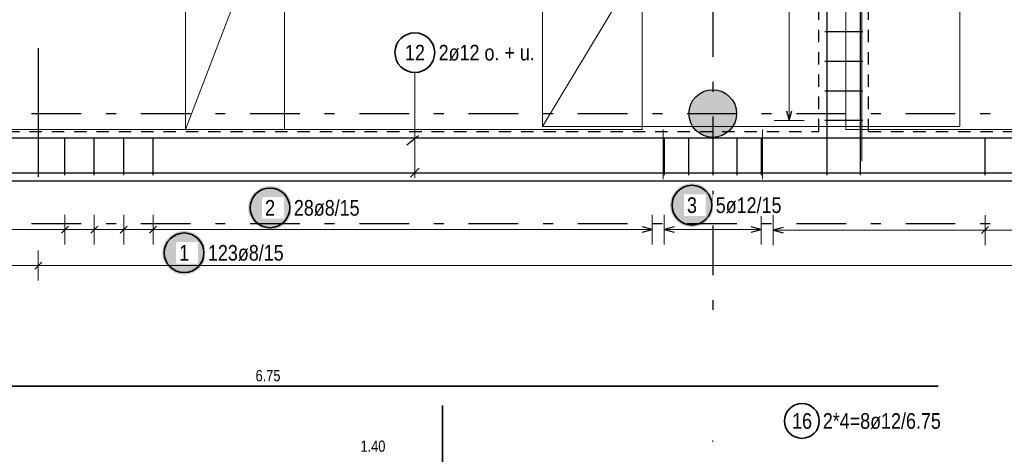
# Model space of a CAD drawing. Header units: millimetres. Extents: x -434 to 93, y -20 to 74.
# Tile 11 of 26: x 25.4 to 35.32, y 14.08 to 18.46. Entities that reach past the tile are written whole.
import ezdxf

# ---------------------------------------------------------------- set-up
doc = ezdxf.new("R2010")
doc.units = ezdxf.units.MM
doc.linetypes.add('DASHDOTX2', pattern=[2, 1, -0.5, 0, -0.5])
doc.linetypes.add('HIDDEN', pattern=[0.375, 0.25, -0.125])
doc.layers.add('Achsen', color=7, linetype='Continuous', lineweight=20)
doc.styles.add('Arial Narrow', font='ARIALN.TTF')

msp = doc.modelspace()

# ---------------------------------------------------------------- hatches: boundary and pattern name
at = {"lineweight": 13, "true_color": 0xd7ffd7}
msp.add_hatch(color=254, dxfattribs=at).paths.add_polyline_path([(32.619968, 17.512072), (32.619888, 17.518251), (32.61965, 17.524426), (32.619252, 17.530594), (32.618696, 17.536749), (32.617981, 17.542887), (32.617109, 17.549005), (32.616079, 17.555099), (32.614893, 17.561164), (32.613551, 17.567197), (32.612054, 17.573193), (32.610404, 17.579148), (32.6086, 17.585059), (32.606645, 17.590922), (32.60454, 17.596732), (32.602285, 17.602486), (32.599884, 17.608181), (32.597336, 17.613811), (32.594645, 17.619374), (32.591811, 17.624866), (32.588836, 17.630283), (32.585723, 17.635622), (32.582474, 17.640879), (32.57909, 17.64605), (32.575575, 17.651133), (32.571929, 17.656123), (32.568156, 17.661018), (32.564259, 17.665814), (32.560239, 17.670508), (32.5561, 17.675097), (32.551844, 17.679578), (32.547474, 17.683948), (32.542993, 17.688204), (32.538404, 17.692343), (32.53371, 17.696363), (32.528914, 17.70026), (32.524019, 17.704033), (32.519029, 17.707678), (32.513946, 17.711194), (32.508775, 17.714578), (32.503518, 17.717827), (32.498179, 17.72094), (32.492762, 17.723914), (32.48727, 17.726748), (32.481707, 17.72944), (32.476077, 17.731988), (32.470382, 17.734389), (32.464628, 17.736644), (32.458818, 17.738749), (32.452955, 17.740704), (32.447044, 17.742508), (32.441089, 17.744158), (32.435093, 17.745655), (32.42906, 17.746997), (32.422995, 17.748183), (32.416901, 17.749213), (32.410783, 17.750085), (32.404645, 17.7508), (32.39849, 17.751356), (32.392323, 17.751753), (32.386147, 17.751992), (32.379968, 17.752072), (32.373788, 17.751992), (32.367613, 17.751753), (32.361446, 17.751356), (32.355291, 17.7508), (32.349152, 17.750085), (32.343034, 17.749213), (32.33694, 17.748183), (32.330875, 17.746997), (32.324843, 17.745655), (32.318847, 17.744158), (32.312891, 17.742508), (32.30698, 17.740704), (32.301118, 17.738749), (32.295307, 17.736644), (32.289553, 17.734389), (32.283859, 17.731988), (32.278228, 17.72944), (32.272665, 17.726748), (32.267173, 17.723914), (32.261756, 17.72094), (32.256417, 17.717827), (32.251161, 17.714578), (32.245989, 17.711194), (32.240907, 17.707678), (32.235916, 17.704033), (32.231021, 17.70026), (32.226225, 17.696363), (32.221531, 17.692343), (32.216942, 17.688204), (32.212461, 17.683948), (32.208091, 17.679578), (32.203835, 17.675097), (32.199696, 17.670508), (32.195676, 17.665814), (32.191779, 17.661018), (32.188006, 17.656123), (32.184361, 17.651133), (32.180845, 17.64605), (32.177462, 17.640879), (32.174212, 17.635622), (32.171099, 17.630283), (32.168125, 17.624866), (32.165291, 17.619374), (32.162599, 17.613811), (32.160052, 17.608181), (32.15765, 17.602486), (32.155396, 17.596732), (32.15329, 17.590922), (32.151335, 17.585059), (32.149532, 17.579148), (32.147881, 17.573193), (32.146384, 17.567197), (32.145042, 17.561164), (32.143856, 17.555099), (32.142827, 17.549005), (32.141954, 17.542887), (32.14124, 17.536749), (32.140684, 17.530594), (32.140286, 17.524426), (32.140047, 17.518251), (32.139968, 17.512072), (32.140047, 17.505892), (32.140286, 17.499717), (32.140684, 17.493549), (32.14124, 17.487395), (32.141954, 17.481256), (32.142827, 17.475138), (32.143856, 17.469044), (32.145042, 17.462979), (32.146384, 17.456947), (32.147881, 17.450951), (32.149532, 17.444995), (32.151335, 17.439084), (32.15329, 17.433221), (32.155396, 17.427411), (32.15765, 17.421657), (32.160052, 17.415963), (32.162599, 17.410332), (32.165291, 17.404769), (32.168125, 17.399277), (32.171099, 17.39386), (32.174212, 17.388521), (32.177462, 17.383264), (32.180845, 17.378093), (32.184361, 17.373011), (32.188006, 17.36802), (32.191779, 17.363125), (32.195676, 17.358329), (32.199696, 17.353635), (32.203835, 17.349046), (32.208091, 17.344565), (32.212461, 17.340195), (32.216942, 17.335939), (32.221531, 17.3318), (32.226225, 17.32778), (32.231021, 17.323883), (32.235916, 17.32011), (32.240907, 17.316465), (32.245989, 17.312949), (32.251161, 17.309565), (32.256417, 17.306316), (32.261756, 17.303203), (32.267173, 17.300229), (32.272665, 17.297395), (32.278228, 17.294703), (32.283859, 17.292156), (32.289553, 17.289754), (32.295307, 17.2875), (32.301118, 17.285394), (32.30698, 17.283439), (32.312891, 17.281636), (32.318847, 17.279985), (32.324843, 17.278488), (32.330875, 17.277146), (32.33694, 17.27596), (32.343034, 17.27493), (32.349152, 17.274058), (32.355291, 17.273344), (32.361446, 17.272787), (32.367613, 17.27239), (32.373788, 17.272151), (32.379968, 17.272072), (32.386147, 17.272151), (32.392323, 17.27239), (32.39849, 17.272787), (32.404645, 17.273344), (32.410783, 17.274058), (32.416901, 17.27493), (32.422995, 17.27596), (32.42906, 17.277146), (32.435093, 17.278488), (32.441089, 17.279985), (32.447044, 17.281636), (32.452955, 17.283439), (32.458818, 17.285394), (32.464628, 17.2875), (32.470382, 17.289754), (32.476077, 17.292156), (32.481707, 17.294703), (32.48727, 17.297395), (32.492762, 17.300229), (32.498179, 17.303203), (32.503518, 17.306316), (32.508775, 17.309565), (32.513946, 17.312949), (32.519029, 17.316465), (32.524019, 17.32011), (32.528914, 17.323883), (32.53371, 17.32778), (32.538404, 17.3318), (32.542993, 17.335939), (32.547474, 17.340195), (32.551844, 17.344565), (32.5561, 17.349046), (32.560239, 17.353635), (32.564259, 17.358329), (32.568156, 17.363125), (32.571929, 17.36802), (32.575575, 17.373011), (32.57909, 17.378093), (32.582474, 17.383264), (32.585723, 17.388521), (32.588836, 17.39386), (32.591811, 17.399277), (32.594645, 17.404769), (32.597336, 17.410332), (32.599884, 17.415963), (32.602285, 17.421657), (32.60454, 17.427411), (32.606645, 17.433221), (32.6086, 17.439084), (32.610404, 17.444995), (32.612054, 17.450951), (32.613551, 17.456947), (32.614893, 17.462979), (32.616079, 17.469044), (32.617109, 17.475138), (32.617981, 17.481256), (32.618696, 17.487395), (32.619252, 17.493549), (32.61965, 17.499717), (32.619888, 17.505892)])
at = {"lineweight": 25, "true_color": 0xffffff}
for points in [[(28.14258, 16.561319), (28.142446, 16.568997), (28.142044, 16.576665), (28.141375, 16.584315), (28.140439, 16.591937), (28.139238, 16.599521), (28.137772, 16.607059), (28.136045, 16.614541), (28.134057, 16.621959), (28.131812, 16.629302), (28.129312, 16.636563), (28.12656, 16.643732), (28.12356, 16.650801), (28.120315, 16.65776), (28.116828, 16.664602), (28.113105, 16.671319), (28.10915, 16.677901), (28.104968, 16.684341), (28.100564, 16.690631), (28.095942, 16.696764), (28.09111, 16.702732), (28.086072, 16.708527), (28.080835, 16.714144), (28.075405, 16.719573), (28.069789, 16.724811), (28.063993, 16.729848), (28.058025, 16.734681), (28.051893, 16.739302), (28.045602, 16.743707), (28.039162, 16.747889), (28.03258, 16.751844), (28.025864, 16.755567), (28.019021, 16.759053), (28.012062, 16.762299), (28.004993, 16.765299), (27.997824, 16.768051), (27.990564, 16.770551), (27.98322, 16.772796), (27.975803, 16.774784), (27.96832, 16.776511), (27.960782, 16.777976), (27.953198, 16.779178), (27.945576, 16.780113), (27.937926, 16.780783), (27.930258, 16.781185), (27.92258, 16.781319), (27.914902, 16.781185), (27.907233, 16.780783), (27.899584, 16.780113), (27.891962, 16.779178), (27.884377, 16.777976), (27.876839, 16.776511), (27.869357, 16.774784), (27.86194, 16.772796), (27.854596, 16.770551), (27.847335, 16.768051), (27.840166, 16.765299), (27.833098, 16.762299), (27.826138, 16.759053), (27.819296, 16.755567), (27.81258, 16.751844), (27.805998, 16.747889), (27.799557, 16.743707), (27.793267, 16.739302), (27.787134, 16.734681), (27.781167, 16.729848), (27.775371, 16.724811), (27.769755, 16.719573), (27.764325, 16.714144), (27.759088, 16.708527), (27.75405, 16.702732), (27.749217, 16.696764), (27.744596, 16.690631), (27.740192, 16.684341), (27.736009, 16.677901), (27.732054, 16.671319), (27.728331, 16.664602), (27.724845, 16.65776), (27.7216, 16.650801), (27.718599, 16.643732), (27.715847, 16.636563), (27.713347, 16.629302), (27.711102, 16.621959), (27.709115, 16.614541), (27.707387, 16.607059), (27.705922, 16.599521), (27.704721, 16.591937), (27.703785, 16.584315), (27.703116, 16.576665), (27.702714, 16.568997), (27.70258, 16.561319), (27.702714, 16.553641), (27.703116, 16.545972), (27.703785, 16.538322), (27.704721, 16.530701), (27.705922, 16.523116), (27.707387, 16.515578), (27.709115, 16.508096), (27.711102, 16.500678), (27.713347, 16.493335), (27.715847, 16.486074), (27.718599, 16.478905), (27.7216, 16.471837), (27.724845, 16.464877), (27.728331, 16.458035), (27.732054, 16.451319), (27.736009, 16.444736), (27.740192, 16.438296), (27.744596, 16.432006), (27.749217, 16.425873), (27.75405, 16.419905), (27.759088, 16.41411), (27.764325, 16.408494), (27.769755, 16.403064), (27.775371, 16.397827), (27.781167, 16.392789), (27.787134, 16.387956), (27.793267, 16.383335), (27.799557, 16.37893), (27.805998, 16.374748), (27.81258, 16.370793), (27.819296, 16.36707), (27.826138, 16.363584), (27.833098, 16.360339), (27.840166, 16.357338), (27.847335, 16.354586), (27.854596, 16.352086), (27.86194, 16.349841), (27.869357, 16.347854), (27.876839, 16.346126), (27.884377, 16.344661), (27.891962, 16.34346), (27.899584, 16.342524), (27.907233, 16.341855), (27.914902, 16.341453), (27.92258, 16.341319), (27.930258, 16.341453), (27.937926, 16.341855), (27.945576, 16.342524), (27.953198, 16.34346), (27.960782, 16.344661), (27.96832, 16.346126), (27.975803, 16.347854), (27.98322, 16.349841), (27.990564, 16.352086), (27.997824, 16.354586), (28.004993, 16.357338), (28.012062, 16.360339), (28.019021, 16.363584), (28.025864, 16.36707), (28.03258, 16.370793), (28.039162, 16.374748), (28.045602, 16.37893), (28.051893, 16.383335), (28.058025, 16.387956), (28.063993, 16.392789), (28.069789, 16.397827), (28.075405, 16.403064), (28.080835, 16.408494), (28.086072, 16.41411), (28.09111, 16.419905), (28.095942, 16.425873), (28.100564, 16.432006), (28.104968, 16.438296), (28.10915, 16.444736), (28.113105, 16.451319), (28.116828, 16.458035), (28.120315, 16.464877), (28.12356, 16.471837), (28.12656, 16.478905), (28.129312, 16.486074), (28.131812, 16.493335), (28.134057, 16.500678), (28.136045, 16.508096), (28.137772, 16.515578), (28.139238, 16.523116), (28.140439, 16.530701), (28.141375, 16.538322), (28.142044, 16.545972)], [(32.390241, 16.588323), (32.390107, 16.596001), (32.389705, 16.60367), (32.389036, 16.61132), (32.3881, 16.618941), (32.386899, 16.626526), (32.385434, 16.634064), (32.383706, 16.641546), (32.381719, 16.648963), (32.379474, 16.656307), (32.376974, 16.663568), (32.374222, 16.670737), (32.371221, 16.677805), (32.367976, 16.684765), (32.36449, 16.691607), (32.360767, 16.698323), (32.356812, 16.704905), (32.35263, 16.711346), (32.348225, 16.717636), (32.343604, 16.723769), (32.338771, 16.729737), (32.333733, 16.735532), (32.328496, 16.741148), (32.323066, 16.746578), (32.31745, 16.751815), (32.311655, 16.756853), (32.305687, 16.761686), (32.299554, 16.766307), (32.293264, 16.770712), (32.286824, 16.774894), (32.280241, 16.778849), (32.273525, 16.782572), (32.266683, 16.786058), (32.259723, 16.789303), (32.252655, 16.792304), (32.245486, 16.795056), (32.238225, 16.797556), (32.230882, 16.799801), (32.223464, 16.801788), (32.215982, 16.803516), (32.208444, 16.804981), (32.200859, 16.806182), (32.193238, 16.807118), (32.185588, 16.807787), (32.177919, 16.808189), (32.170241, 16.808323), (32.162563, 16.808189), (32.154895, 16.807787), (32.147245, 16.807118), (32.139623, 16.806182), (32.132039, 16.804981), (32.124501, 16.803516), (32.117019, 16.801788), (32.109601, 16.799801), (32.102258, 16.797556), (32.094997, 16.795056), (32.087828, 16.792304), (32.080759, 16.789303), (32.0738, 16.786058), (32.066958, 16.782572), (32.060241, 16.778849), (32.053659, 16.774894), (32.047219, 16.770712), (32.040929, 16.766307), (32.034796, 16.761686), (32.028828, 16.756853), (32.023033, 16.751815), (32.017416, 16.746578), (32.011987, 16.741148), (32.006749, 16.735532), (32.001712, 16.729737), (31.996879, 16.723769), (31.992258, 16.717636), (31.987853, 16.711346), (31.983671, 16.704905), (31.979716, 16.698323), (31.975993, 16.691607), (31.972507, 16.684765), (31.969261, 16.677805), (31.966261, 16.670737), (31.963509, 16.663568), (31.961009, 16.656307), (31.958764, 16.648963), (31.956776, 16.641546), (31.955049, 16.634064), (31.953584, 16.626526), (31.952382, 16.618941), (31.951447, 16.61132), (31.950777, 16.60367), (31.950375, 16.596001), (31.950241, 16.588323), (31.950375, 16.580645), (31.950777, 16.572977), (31.951447, 16.565327), (31.952382, 16.557705), (31.953584, 16.550121), (31.955049, 16.542583), (31.956776, 16.5351), (31.958764, 16.527683), (31.961009, 16.52034), (31.963509, 16.513079), (31.966261, 16.50591), (31.969261, 16.498841), (31.972507, 16.491882), (31.975993, 16.48504), (31.979716, 16.478323), (31.983671, 16.471741), (31.987853, 16.465301), (31.992258, 16.45901), (31.996879, 16.452878), (32.001712, 16.44691), (32.006749, 16.441115), (32.011987, 16.435498), (32.017416, 16.430068), (32.023033, 16.424831), (32.028828, 16.419793), (32.034796, 16.414961), (32.040929, 16.41034), (32.047219, 16.405935), (32.053659, 16.401753), (32.060241, 16.397798), (32.066958, 16.394075), (32.0738, 16.390589), (32.080759, 16.387343), (32.087828, 16.384343), (32.094997, 16.381591), (32.102258, 16.379091), (32.109601, 16.376846), (32.117019, 16.374858), (32.124501, 16.373131), (32.132039, 16.371666), (32.139623, 16.370464), (32.147245, 16.369528), (32.154895, 16.368859), (32.162563, 16.368457), (32.170241, 16.368323), (32.177919, 16.368457), (32.185588, 16.368859), (32.193238, 16.369528), (32.200859, 16.370464), (32.208444, 16.371666), (32.215982, 16.373131), (32.223464, 16.374858), (32.230882, 16.376846), (32.238225, 16.379091), (32.245486, 16.381591), (32.252655, 16.384343), (32.259723, 16.387343), (32.266683, 16.390589), (32.273525, 16.394075), (32.280241, 16.397798), (32.286824, 16.401753), (32.293264, 16.405935), (32.299554, 16.41034), (32.305687, 16.414961), (32.311655, 16.419793), (32.31745, 16.424831), (32.323066, 16.430068), (32.328496, 16.435498), (32.333733, 16.441115), (32.338771, 16.44691), (32.343604, 16.452878), (32.348225, 16.45901), (32.35263, 16.465301), (32.356812, 16.471741), (32.360767, 16.478323), (32.36449, 16.48504), (32.367976, 16.491882), (32.371221, 16.498841), (32.374222, 16.50591), (32.376974, 16.513079), (32.379474, 16.52034), (32.381719, 16.527683), (32.383706, 16.5351), (32.385434, 16.542583), (32.386899, 16.550121), (32.3881, 16.557705), (32.389036, 16.565327), (32.389705, 16.572977)], [(27.277714, 16.108001), (27.27758, 16.115679), (27.277178, 16.123347), (27.276508, 16.130997), (27.275573, 16.138619), (27.274371, 16.146204), (27.272906, 16.153742), (27.271179, 16.161224), (27.269191, 16.168641), (27.266946, 16.175985), (27.264446, 16.183245), (27.261694, 16.190414), (27.258694, 16.197483), (27.255448, 16.204443), (27.251962, 16.211285), (27.248239, 16.218001), (27.244284, 16.224583), (27.240102, 16.231023), (27.235697, 16.237314), (27.231076, 16.243446), (27.226243, 16.249414), (27.221205, 16.25521), (27.215968, 16.260826), (27.210538, 16.266256), (27.204922, 16.271493), (27.199127, 16.276531), (27.193159, 16.281363), (27.187026, 16.285985), (27.180736, 16.290389), (27.174296, 16.294572), (27.167714, 16.298527), (27.160997, 16.302249), (27.154155, 16.305736), (27.147196, 16.308981), (27.140127, 16.311981), (27.132958, 16.314733), (27.125697, 16.317233), (27.118354, 16.319479), (27.110936, 16.321466), (27.103454, 16.323193), (27.095916, 16.324659), (27.088332, 16.32586), (27.08071, 16.326796), (27.07306, 16.327465), (27.065392, 16.327867), (27.057714, 16.328001), (27.050036, 16.327867), (27.042367, 16.327465), (27.034717, 16.326796), (27.027096, 16.32586), (27.019511, 16.324659), (27.011973, 16.323193), (27.004491, 16.321466), (26.997073, 16.319479), (26.98973, 16.317233), (26.982469, 16.314733), (26.9753, 16.311981), (26.968232, 16.308981), (26.961272, 16.305736), (26.95443, 16.302249), (26.947714, 16.298527), (26.941131, 16.294572), (26.934691, 16.290389), (26.928401, 16.285985), (26.922268, 16.281363), (26.9163, 16.276531), (26.910505, 16.271493), (26.904889, 16.266256), (26.899459, 16.260826), (26.894222, 16.25521), (26.889184, 16.249414), (26.884351, 16.243446), (26.87973, 16.237314), (26.875325, 16.231023), (26.871143, 16.224583), (26.867188, 16.218001), (26.863465, 16.211285), (26.859979, 16.204443), (26.856734, 16.197483), (26.853733, 16.190414), (26.850981, 16.183245), (26.848481, 16.175985), (26.846236, 16.168641), (26.844249, 16.161224), (26.842521, 16.153742), (26.841056, 16.146204), (26.839855, 16.138619), (26.838919, 16.130997), (26.83825, 16.123347), (26.837848, 16.115679), (26.837714, 16.108001), (26.837848, 16.100323), (26.83825, 16.092655), (26.838919, 16.085005), (26.839855, 16.077383), (26.841056, 16.069798), (26.842521, 16.06226), (26.844249, 16.054778), (26.846236, 16.047361), (26.848481, 16.040017), (26.850981, 16.032757), (26.853733, 16.025588), (26.856734, 16.018519), (26.859979, 16.011559), (26.863465, 16.004717), (26.867188, 15.998001), (26.871143, 15.991419), (26.875325, 15.984979), (26.87973, 15.978688), (26.884351, 15.972555), (26.889184, 15.966588), (26.894222, 15.960792), (26.899459, 15.955176), (26.904889, 15.949746), (26.910505, 15.944509), (26.9163, 15.939471), (26.922268, 15.934639), (26.928401, 15.930017), (26.934691, 15.925613), (26.941131, 15.92143), (26.947714, 15.917475), (26.95443, 15.913752), (26.961272, 15.910266), (26.968232, 15.907021), (26.9753, 15.904021), (26.982469, 15.901269), (26.98973, 15.898769), (26.997073, 15.896523), (27.004491, 15.894536), (27.011973, 15.892808), (27.019511, 15.891343), (27.027096, 15.890142), (27.034717, 15.889206), (27.042367, 15.888537), (27.050036, 15.888135), (27.057714, 15.888001), (27.065392, 15.888135), (27.07306, 15.888537), (27.08071, 15.889206), (27.088332, 15.890142), (27.095916, 15.891343), (27.103454, 15.892808), (27.110936, 15.894536), (27.118354, 15.896523), (27.125697, 15.898769), (27.132958, 15.901269), (27.140127, 15.904021), (27.147196, 15.907021), (27.154155, 15.910266), (27.160997, 15.913752), (27.167714, 15.917475), (27.174296, 15.92143), (27.180736, 15.925613), (27.187026, 15.930017), (27.193159, 15.934639), (27.199127, 15.939471), (27.204922, 15.944509), (27.210538, 15.949746), (27.215968, 15.955176), (27.221205, 15.960792), (27.226243, 15.966588), (27.231076, 15.972555), (27.235697, 15.978688), (27.240102, 15.984979), (27.244284, 15.991419), (27.248239, 15.998001), (27.251962, 16.004717), (27.255448, 16.011559), (27.258694, 16.018519), (27.261694, 16.025588), (27.264446, 16.032757), (27.266946, 16.040017), (27.269191, 16.047361), (27.271179, 16.054778), (27.272906, 16.06226), (27.274371, 16.069798), (27.275573, 16.077383), (27.276508, 16.085005), (27.277178, 16.092655)]]:
    msp.add_hatch(color=7, dxfattribs=at).paths.add_polyline_path(points)

# ---------------------------------------------------------------- linework, layer by layer
at = {"color": 7, "linetype": 'Continuous', "lineweight": 18, "ltscale": 0.5}
for p, q in [((27.069944, 29.352124), (27.069944, 17.352124)), ((31.669942, 29.352124), (27.069944, 17.352124)), ((31.669942, 17.352124), (31.669942, 29.352124)), ((28.069942, 17.352121), (28.069942, 24.386799)), ((30.666393, 24.381373), (30.666393, 17.381373)), ((30.666393, 17.381373), (34.866393, 24.381373)), ((34.866393, 17.381373), (34.866393, 24.381373)), ((33.71992, 21.432125), (33.71992, 17.352128)), ((23.469944, 17.352121), (28.069942, 17.352121)), ((27.069944, 17.352124), (31.669942, 17.352124)), ((27.069944, 17.352124), (27.069944, 17.352124)), ((30.666393, 17.381373), (34.866393, 17.381373)), ((33.71992, 17.352128), (41.309127, 17.352128)), ((33.71992, 17.352128), (33.71992, 17.352128))]:
    msp.add_line(p, q, dxfattribs=at)
at = {"color": 3, "linetype": 'Continuous', "lineweight": 25, "ltscale": 0.5}
for p, q in [((33.531741, 16.892263), (33.531741, 22.892263)), ((33.867751, 16.892266), (33.867751, 22.892266)), ((33.889733, 18.336459), (33.509751, 18.336459)), ((25.589596, 18.172325), (25.589597, 16.872325)), ((33.889733, 18.03768), (33.509751, 18.03768)), ((33.889733, 17.738901), (33.509751, 17.738901)), ((33.123205, 17.540121), (33.15, 17.440121)), ((33.15, 17.440121), (33.176795, 17.540121)), ((33.889733, 17.440121), (33.509751, 17.440121)), ((25.857657, 16.891313), (25.857657, 17.271294)), ((26.153361, 16.891313), (26.153361, 17.271294)), ((26.449065, 16.891313), (26.449065, 17.271294)), ((26.744769, 16.891313), (26.744769, 17.271294)), ((31.891743, 17.271294), (31.891743, 16.891313)), ((32.135743, 17.271294), (32.135743, 16.891313)), ((32.379743, 17.271294), (32.379743, 16.891313)), ((32.623742, 17.271294), (32.623742, 16.891313)), ((32.867742, 17.271294), (32.867742, 16.891313)), ((35.122321, 16.891313), (35.122322, 17.271294)), ((29.336142, 16.871244), (29.42453, 16.959633)), ((21.539127, 16.915438), (41.520775, 16.915438)), ((25.893012, 16.377598), (25.822301, 16.306887)), ((26.188716, 16.377598), (26.118005, 16.306887)), ((26.48442, 16.377598), (26.413709, 16.306887)), ((26.780124, 16.377598), (26.709413, 16.306887)), ((31.771737, 16.342243), (31.671737, 16.369038)), ((31.991743, 16.369038), (31.891743, 16.342243)), ((32.867742, 16.342243), (32.767742, 16.369038)), ((33.087739, 16.363442), (32.987739, 16.336648)), ((35.157675, 16.371996), (35.086964, 16.301286)), ((31.671737, 16.315448), (31.771737, 16.342243)), ((31.891743, 16.342243), (31.991743, 16.315448)), ((32.767742, 16.315448), (32.867742, 16.342243)), ((32.987739, 16.336648), (33.087739, 16.309852)), ((25.554242, 15.944652), (25.624952, 16.015362))]:
    msp.add_line(p, q, dxfattribs=at)
at = {"color": 3, "linetype": 'HIDDEN', "lineweight": 25, "ltscale": 0.5}
for p, q in [((33.449751, 17.332121), (33.449751, 22.627373)), ((33.949751, 17.332121), (33.949751, 22.551897)), ((22.349942, 17.332121), (33.449751, 17.332121)), ((33.949751, 17.332121), (41.329129, 17.332121))]:
    msp.add_line(p, q, dxfattribs=at)
at = {"color": 5, "linetype": 'Continuous', "lineweight": 18, "ltscale": 0.5}
for p, q in [((33.15, 17.440121), (33.15, 22.51937)), ((29.380336, 17.925671), (29.380336, 16.865438)), ((33, 17.440121), (33.3, 17.440121)), ((25.857657, 16.492243), (25.857657, 16.192243)), ((26.153361, 16.492243), (26.153361, 16.192243)), ((26.449065, 16.492243), (26.449065, 16.192243)), ((26.744769, 16.492243), (26.744769, 16.192243)), ((31.771737, 16.192243), (31.771737, 16.492243)), ((31.891743, 16.492243), (31.891743, 16.192243)), ((32.867742, 16.192243), (32.867742, 16.492243)), ((35.12232, 16.486641), (35.122319, 16.186641)), ((23.787729, 16.342243), (31.771737, 16.342243)), ((32.867742, 16.342243), (31.891743, 16.342243)), ((32.987739, 16.336648), (41.22112, 16.336623)), ((25.589597, 15.830007), (25.589597, 16.130007)), ((41.221128, 15.980011), (4.547152, 15.980001))]:
    msp.add_line(p, q, dxfattribs=at)
at = {"color": 9, "linetype": 'Continuous', "lineweight": 0, "ltscale": 0.5}
for p, q in [((33.879751, 22.551897), (33.879751, 17.332121)), ((33.879751, 17.332121), (33.879751, 17.032121))]:
    msp.add_line(p, q, dxfattribs=at)
at = {"color": 9, "linetype": 'Continuous', "lineweight": 0}
for p, q in [((31.879742, 16.851313), (31.879742, 17.351271)), ((32.879742, 16.851313), (32.879742, 17.351271))]:
    msp.add_line(p, q, dxfattribs=at)
at = {"color": 3, "linetype": 'Continuous', "lineweight": 25}
for p, q in [((4.587042, 17.268039), (41.499104, 17.268039)), ((29.301639, 17.197582), (29.416591, 17.292248)), ((4.439127, 16.832325), (41.329127, 16.832325)), ((15.600841, 16.832121), (41.329129, 16.832121))]:
    msp.add_line(p, q, dxfattribs=at)
at = {"color": 2, "linetype": 'Continuous', "lineweight": 35, "ltscale": 0.5}
for p, q in [((33.450667, 14.763789), (22.350858, 14.763789)), ((34.650667, 14.763789), (33.450667, 14.763789)), ((29.658608, 13.570352), (29.658608, 14.570352))]:
    msp.add_line(p, q, dxfattribs=at)
for centre, radius in [((29.380336, 18.125671), 0.2), ((27.92258, 16.561319), 0.2), ((32.170241, 16.588323), 0.2), ((27.057714, 16.108001), 0.2), ((33.278135, 14.412821), 0.175)]:
    msp.add_circle(centre, radius, dxfattribs=at)
at = {"color": 3, "linetype": 'Continuous', "lineweight": 25}
msp.add_circle((32.379968, 17.512072), 0.24, dxfattribs=at)
at = {"color": 9, "linetype": 'Continuous', "lineweight": 0}
msp.add_circle((32.37992, 14.209736), 0.00222, dxfattribs=at)
at = {"layer": 'Achsen', "color": 3, "linetype": 'DASHDOTX2', "lineweight": 25, "ltscale": 0.5}
for p, q in [((32.37992, 37.282085), (32.37992, 15.490794)), ((3.522629, 17.512322), (42.513124, 17.512322)), ((3.522629, 16.402322), (42.513124, 16.402322))]:
    msp.add_line(p, q, dxfattribs=at)

# ---------------------------------------------------------------- texts
at = {"color": 2, "lineweight": 35, "char_height": 0.1575, "attachment_point": 1, "line_spacing_factor": 0.9, "style": 'Arial Narrow'}
for s, insert in [('12', (29.281111, 18.204421)), ('2ø12 o. + u.', (29.620336, 18.204421)), ('16', (33.17891, 14.491571)), ('2*4=8ø12/6.75', (33.488135, 14.491571))]:
    msp.add_mtext(s, dxfattribs=dict(at, insert=insert))
at = {"color": 3, "lineweight": 25, "char_height": 0.1125, "attachment_point": 1, "line_spacing_factor": 0.9, "style": 'Arial Narrow'}
for s, insert in [('6.75', (27.777012, 14.926289)), ('1.40', (28.833516, 14.215101))]:
    msp.add_mtext(s, dxfattribs=dict(at, insert=insert))

# ---------------------------------------------------------------- next in the draw order: texts
at = {"color": 2, "lineweight": 35, "char_height": 0.1575, "attachment_point": 1, "line_spacing_factor": 0.9, "style": 'Arial Narrow', "bg_fill": 3, "box_fill_scale": 1.2, "bg_fill_color": 256, "bg_fill_true_color": 13158600, "bg_fill_transparency": 0}
for s, insert in [('3', (32.120629, 16.667073)), ('5ø12/15', (32.410241, 16.667073)), ('2', (27.872967, 16.640069)), ('28ø8/15', (28.16258, 16.640069))]:
    msp.add_mtext(s, dxfattribs=dict(at, insert=insert))
at = {"color": 2, "lineweight": 35, "char_height": 0.1575, "attachment_point": 1, "rotation": 0.000016, "line_spacing_factor": 0.9, "style": 'Arial Narrow', "bg_fill": 3, "box_fill_scale": 1.2, "bg_fill_color": 256, "bg_fill_true_color": 13158600, "bg_fill_transparency": 0}
for s, insert in [('1', (27.008101, 16.186751)), ('123ø8/15', (27.297714, 16.186751))]:
    msp.add_mtext(s, dxfattribs=dict(at, insert=insert))

# ---------------------------------------------------------------- next in the draw order: linework, layer by layer
at = {"color": 5, "linetype": 'Continuous', "lineweight": 18, "ltscale": 0.5}
msp.add_line((32.98774, 16.486648), (32.987739, 16.186648), dxfattribs=at)

doc.saveas('drawing.dxf')
